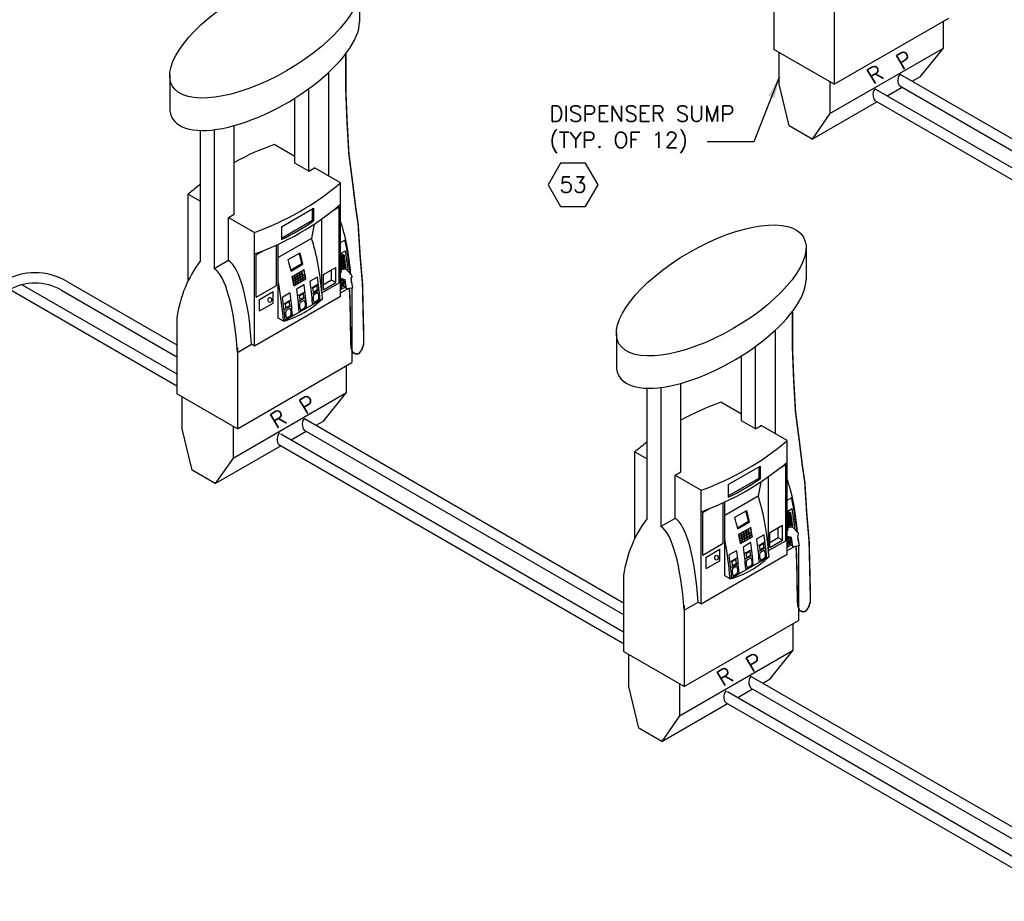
# Model space of a CAD drawing. Extents: x -18027 to -11651, y 1687 to 5059.
# Tile 167 of 170: x -12837 to -12275, y 3043 to 3547. Entities that reach past the tile are written whole.
import ezdxf
from ezdxf.enums import TextEntityAlignment as Align

# ---------------------------------------------------------------- set-up
doc = ezdxf.new("R2010")
doc.units = 0
doc.header["$MEASUREMENT"] = 0
doc.header["$PDSIZE"] = 1
doc.layers.get('0').update_dxf_attribs({"linetype": 'CONTINUOUS'})
for name, color, linetype in [('DISPENSER', 3, 'CONTINUOUS'), ('PIPING-PRODUCT-PREMIUM', 5, 'CONTINUOUS'), ('PIPING-PRODUCT-REGULAR', 4, 'CONTINUOUS'), ('TEXT', 3, 'CONTINUOUS')]:
    doc.layers.add(name, color=color, linetype=linetype)
doc.styles.add('SIMPLEX', font='simplex')
doc.dimstyles.new('DIM96', dxfattribs={"dimscale": 96, "dimtxt": 0.125, "dimasz": 0.125, "dimexe": 0.0625, "dimexo": 0.0625, "dimgap": 0.0625, "dimtad": 1, "dimdec": 4, "dimzin": 3, "dimdsep": 46, "dimlunit": 4, "dimtxsty": 'SIMPLEX', "dimcen": 0, "dimdle": 0.0625, "dimclrd": 3, "dimclre": 3, "dimclrt": 3, "dimadec": 0, "dimazin": 0, "dimtfac": 1, "dimtdec": 4, "dimtmove": 2, "dimatfit": 3, "dimfxl": 1, "dimfrac": 2, "dimtolj": 1, "dimtzin": 0, "dimarcsym": 0})

# ---------------------------------------------------------------- blocks, each defined once
blk = doc.blocks.new('HEX')
at = {"color": 3}
blk.add_lwpolyline([(-0.0577, 0.1), (-0.1155, 0), (-0.0577, -0.1), (0.0577, -0.1), (0.1155, 0), (0.0577, 0.1)], close=True, dxfattribs=at)
at = {"color": 3, "style": 'SIMPLEX'}
blk.add_attdef('D#', text='', height=0.08, dxfattribs=at).set_placement((0, 0), align=Align.MIDDLE)

msp = doc.modelspace()

# ---------------------------------------------------------------- linework, layer by layer
at = {"layer": 'DISPENSER'}
for p, q in [((-12406.44, 3573.19, 0), (-12406.44, 3529.62, 0)), ((-12643.03, 3563.84, 0), (-12643.03, 3545.06, 0)), ((-12371.95, 3555.89, 0), (-12371.95, 3509.71, 0)), ((-12371.95, 3509.71, 0), (-12306.59, 3547.44, 0)), ((-12371.95, 3509.71, 0), (-12406.44, 3529.62, 0)), ((-12751.34, 3514.77, 0), (-12751.34, 3496.29, 0)), ((-12660.54, 3457.34, 0), (-12660.54, 3516.5, 0)), ((-12671.93, 3460.11, 0), (-12671.93, 3507.15, 0)), ((-12679.87, 3464.7, 0), (-12679.87, 3501.78, 0)), ((-12714.5, 3435.54, 0), (-12714.5, 3486.09, 0)), ((-12733.83, 3408.85, 0), (-12733.83, 3483.29, 0)), ((-12725.89, 3483.74, 0), (-12725.89, 3404.26, 0)), ((-12679.87, 3468.5, 0), (-12691.66, 3475.3, 0)), ((-12671.93, 3460.11, 0), (-12679.87, 3464.7, 0)), ((-12671.93, 3460.11, 0), (-12668.64, 3462.01, 0)), ((-12653.77, 3453.43, 0), (-12668.64, 3462.01, 0)), ((-12653.77, 3388.61, 0), (-12653.77, 3453.43, 0)), ((-12740.81, 3446.92, 0), (-12733.83, 3442.9, 0)), ((-12740.81, 3397.44, 0), (-12740.81, 3446.92, 0)), ((-12717.79, 3433.63, 0), (-12714.5, 3435.54, 0)), ((-12717.79, 3408.94, 0), (-12717.79, 3433.63, 0)), ((-12717.79, 3433.63, 0), (-12702.92, 3425.05, 0)), ((-12668.96, 3429.77, 0), (-12670.43, 3421.67, 0)), ((-12664.44, 3390.54, 0), (-12664.44, 3432.87, 0)), ((-12702.92, 3360.23, 0), (-12702.92, 3425.05, 0)), ((-12670.43, 3421.67, 0), (-12689.46, 3410.68, 0)), ((-12689.46, 3376.1, 0), (-12689.46, 3418.31, 0)), ((-12388.03, 3416.61, 0), (-12388.03, 3397.83, 0)), ((-12717.79, 3408.94, 0), (-12725.89, 3404.26, 0)), ((-12670.28, 3393.45, 0), (-12666.83, 3395.44, 0)), ((-12677.93, 3389.03, 0), (-12674.48, 3391.02, 0)), ((-12669.92, 3390.23, 0), (-12666.48, 3392.22, 0)), ((-12647.37, 3393.27, 0), (-12647.37, 3350.69, 0)), ((-12702.92, 3360.23, 0), (-12653.77, 3388.61, 0)), ((-12686.43, 3374.35, 0), (-12664.2, 3387.19, 0)), ((-12686.01, 3384.37, 0), (-12682.56, 3386.36, 0)), ((-12677.57, 3385.82, 0), (-12674.13, 3387.8, 0)), ((-12685.65, 3381.15, 0), (-12682.2, 3383.14, 0)), ((-12747.21, 3376.44, 0), (-12747.21, 3332.87, 0)), ((-12686.43, 3374.35, 0), (-12689.46, 3376.1, 0)), ((-12496.34, 3367.54, 0), (-12496.34, 3349.07, 0)), ((-12405.54, 3310.11, 0), (-12405.54, 3369.27, 0)), ((-12712.73, 3356.53, 0), (-12704.62, 3361.21, 0)), ((-12712.73, 3359.14, 0), (-12712.73, 3312.96, 0)), ((-12704.62, 3361.21, 0), (-12702.92, 3360.23, 0)), ((-12416.93, 3312.89, 0), (-12416.93, 3359.92, 0)), ((-12712.73, 3312.96, 0), (-12647.37, 3350.69, 0)), ((-12424.87, 3317.47, 0), (-12424.87, 3354.55, 0)), ((-12478.83, 3261.62, 0), (-12478.83, 3336.07, 0)), ((-12470.89, 3336.51, 0), (-12470.89, 3257.04, 0)), ((-12459.5, 3288.31, 0), (-12459.5, 3338.86, 0)), ((-12712.73, 3312.96, 0), (-12747.21, 3332.87, 0)), ((-12424.87, 3321.28, 0), (-12436.66, 3328.08, 0)), ((-12416.93, 3312.89, 0), (-12424.87, 3317.47, 0)), ((-12416.93, 3312.89, 0), (-12413.64, 3314.79, 0)), ((-12398.77, 3306.21, 0), (-12413.64, 3314.79, 0)), ((-12398.77, 3241.38, 0), (-12398.77, 3306.21, 0)), ((-12485.81, 3299.7, 0), (-12478.83, 3295.67, 0)), ((-12485.81, 3250.22, 0), (-12485.81, 3299.7, 0)), ((-12462.79, 3286.41, 0), (-12459.5, 3288.31, 0)), ((-12462.79, 3261.72, 0), (-12462.79, 3286.41, 0)), ((-12462.79, 3286.41, 0), (-12447.92, 3277.83, 0)), ((-12409.44, 3243.32, 0), (-12409.44, 3285.64, 0)), ((-12447.92, 3213, 0), (-12447.92, 3277.83, 0)), ((-12413.96, 3282.54, 0), (-12415.43, 3274.44, 0)), ((-12415.43, 3274.44, 0), (-12434.46, 3263.46, 0)), ((-12434.46, 3228.88, 0), (-12434.46, 3271.09, 0)), ((-12462.79, 3261.72, 0), (-12470.89, 3257.04, 0)), ((-12422.93, 3241.81, 0), (-12419.48, 3243.8, 0)), ((-12415.28, 3246.22, 0), (-12411.83, 3248.21, 0)), ((-12414.92, 3243.01, 0), (-12411.48, 3245, 0)), ((-12392.37, 3246.05, 0), (-12392.37, 3203.47, 0)), ((-12447.92, 3213, 0), (-12398.77, 3241.38, 0)), ((-12431.43, 3227.13, 0), (-12409.2, 3239.96, 0)), ((-12431.01, 3237.14, 0), (-12427.56, 3239.14, 0)), ((-12422.57, 3238.59, 0), (-12419.13, 3240.58, 0)), ((-12430.65, 3233.93, 0), (-12427.2, 3235.92, 0)), ((-12492.21, 3229.22, 0), (-12492.21, 3185.65, 0)), ((-12431.43, 3227.13, 0), (-12434.46, 3228.88, 0)), ((-12457.73, 3209.31, 0), (-12449.62, 3213.98, 0)), ((-12457.73, 3211.91, 0), (-12457.73, 3165.74, 0)), ((-12449.62, 3213.98, 0), (-12447.92, 3213, 0)), ((-12457.73, 3165.74, 0), (-12392.37, 3203.47, 0)), ((-12457.73, 3165.74, 0), (-12492.21, 3185.65, 0))]:
    msp.add_line(p, q, dxfattribs=at)
at = {"layer": 'DISPENSER', "color": 2}
for p, q in [((-12309.63, 3530.38, 0), (-12309.63, 3545.69, 0)), ((-12374.44, 3492.97, 0), (-12309.63, 3530.38, 0)), ((-12322.79, 3514.03, 0), (-12309.63, 3530.38, 0)), ((-12327.38, 3511.38, 0), (-12322.79, 3514.03, 0)), ((-12687.46, 3428.31, 0), (-12669.23, 3438.83, 0)), ((-12669.23, 3438.83, 0), (-12669.23, 3431.61, 0)), ((-12657.81, 3437.85, 0), (-12654.62, 3439.69, 0)), ((-12654.62, 3396.22, 0), (-12654.62, 3439.69, 0)), ((-12687.46, 3428.31, 0), (-12687.46, 3420.99, 0)), ((-12690.31, 3394.8, 0), (-12690.31, 3417.92, 0)), ((-12653.77, 3419.31, 0), (-12651.79, 3420.45, 0)), ((-12702.07, 3412.29, 0), (-12698.03, 3414.63, 0)), ((-12702.07, 3388.01, 0), (-12702.07, 3412.29, 0)), ((-12683.75, 3409.57, 0), (-12676.95, 3413.5, 0)), ((-12653.77, 3412.94, 0), (-12650.95, 3414.57, 0)), ((-12682.07, 3402.96, 0), (-12675.27, 3406.89, 0)), ((-12663.64, 3400.96, 0), (-12656.56, 3405.05, 0)), ((-12656.56, 3396.45, 0), (-12656.56, 3405.05, 0)), ((-12680.51, 3394.57, 0), (-12673.71, 3398.5, 0)), ((-12670.96, 3397.4, 0), (-12667.24, 3399.55, 0)), ((-12664.44, 3390.54, 0), (-12654.62, 3396.22, 0)), ((-12663.64, 3392.36, 0), (-12663.64, 3400.96, 0)), ((-12663.64, 3392.36, 0), (-12656.56, 3396.45, 0)), ((-12702.07, 3388.01, 0), (-12690.31, 3394.8, 0)), ((-12700.07, 3386.82, 0), (-12692.32, 3391.29, 0)), ((-12692.32, 3384.74, 0), (-12692.32, 3391.29, 0)), ((-12678.61, 3392.98, 0), (-12674.89, 3395.14, 0)), ((-12653.77, 3392.53, 0), (-12652.78, 3393.1, 0)), ((-12653.77, 3390.57, 0), (-12649.68, 3392.93, 0)), ((-12700.07, 3380.26, 0), (-12700.07, 3386.82, 0)), ((-12700.07, 3380.26, 0), (-12692.32, 3384.74, 0)), ((-12669.52, 3384.36, 0), (-12665.79, 3386.51, 0)), ((-12677.17, 3379.95, 0), (-12673.44, 3382.1, 0)), ((-12685.24, 3375.28, 0), (-12681.52, 3377.43, 0)), ((-12650.41, 3333.64, 0), (-12650.41, 3348.94, 0)), ((-12715.21, 3296.22, 0), (-12650.41, 3333.64, 0)), ((-12663.57, 3317.28, 0), (-12650.41, 3333.64, 0)), ((-12667.69, 3314.9, 0), (-12663.57, 3317.28, 0)), ((-12432.46, 3281.08, 0), (-12414.23, 3291.61, 0)), ((-12414.23, 3291.61, 0), (-12414.23, 3284.38, 0)), ((-12402.81, 3290.62, 0), (-12399.62, 3292.47, 0)), ((-12399.62, 3248.99, 0), (-12399.62, 3292.47, 0)), ((-12432.46, 3281.08, 0), (-12432.46, 3273.77, 0)), ((-12398.77, 3272.08, 0), (-12396.79, 3273.23, 0)), ((-12447.07, 3265.07, 0), (-12443.03, 3267.4, 0)), ((-12435.31, 3247.58, 0), (-12435.31, 3270.7, 0)), ((-12428.75, 3262.35, 0), (-12421.95, 3266.27, 0)), ((-12398.77, 3265.72, 0), (-12395.95, 3267.35, 0)), ((-12447.07, 3240.79, 0), (-12447.07, 3265.07, 0)), ((-12427.07, 3255.74, 0), (-12420.27, 3259.67, 0)), ((-12408.64, 3253.74, 0), (-12401.56, 3257.83, 0)), ((-12401.56, 3249.23, 0), (-12401.56, 3257.83, 0)), ((-12425.51, 3247.35, 0), (-12418.71, 3251.27, 0)), ((-12415.96, 3250.18, 0), (-12412.24, 3252.33, 0)), ((-12408.64, 3245.14, 0), (-12408.64, 3253.74, 0)), ((-12447.07, 3240.79, 0), (-12435.31, 3247.58, 0)), ((-12445.07, 3239.59, 0), (-12437.32, 3244.07, 0)), ((-12437.32, 3237.52, 0), (-12437.32, 3244.07, 0)), ((-12423.61, 3245.76, 0), (-12419.89, 3247.91, 0)), ((-12409.44, 3243.32, 0), (-12399.62, 3248.99, 0)), ((-12408.64, 3245.14, 0), (-12401.56, 3249.23, 0)), ((-12398.77, 3245.31, 0), (-12397.78, 3245.88, 0)), ((-12398.77, 3243.34, 0), (-12394.68, 3245.71, 0)), ((-12445.07, 3233.04, 0), (-12445.07, 3239.59, 0)), ((-12414.52, 3237.14, 0), (-12410.79, 3239.29, 0)), ((-12445.07, 3233.04, 0), (-12437.32, 3237.52, 0)), ((-12422.17, 3232.72, 0), (-12418.44, 3234.87, 0)), ((-12430.24, 3228.06, 0), (-12426.52, 3230.21, 0)), ((-12395.41, 3186.41, 0), (-12395.41, 3201.72, 0)), ((-12460.21, 3149, 0), (-12395.41, 3186.41, 0)), ((-12408.57, 3170.05, 0), (-12395.41, 3186.41, 0)), ((-12412.69, 3167.67, 0), (-12408.57, 3170.05, 0))]:
    msp.add_line(p, q, dxfattribs=at)
at = {"layer": 'DISPENSER', "color": 7}
for p, q in [((-12669.91, 3432, 0), (-12669.91, 3438.44, 0)), ((-12687.46, 3421.86, 0), (-12669.91, 3432, 0)), ((-12669.23, 3431.61, 0), (-12669.91, 3432, 0)), ((-12682.23, 3403.65, 0), (-12675.95, 3407.28, 0)), ((-12675.27, 3406.89, 0), (-12675.95, 3407.28, 0)), ((-12651.63, 3411.93, 0), (-12653.77, 3411.62, 0)), ((-12652.04, 3411.33, 0), (-12653.77, 3411.07, 0)), ((-12651.49, 3410.98, 0), (-12653.77, 3410.65, 0)), ((-12651.9, 3410.38, 0), (-12653.77, 3410.1, 0)), ((-12651.35, 3410.03, 0), (-12653.77, 3409.68, 0)), ((-12651.76, 3409.43, 0), (-12653.77, 3409.13, 0)), ((-12651.21, 3409.08, 0), (-12653.77, 3408.71, 0)), ((-12651.62, 3408.48, 0), (-12653.77, 3408.16, 0)), ((-12651.07, 3408.13, 0), (-12653.77, 3407.74, 0)), ((-12650.93, 3407.18, 0), (-12653.77, 3406.77, 0)), ((-12651.48, 3407.53, 0), (-12653.72, 3407.2, 0)), ((-12679.97, 3400.65, 0), (-12678.8, 3401.33, 0)), ((-12678.61, 3401.44, 0), (-12677.44, 3402.11, 0)), ((-12677.25, 3402.22, 0), (-12676.08, 3402.9, 0)), ((-12677.04, 3401.11, 0), (-12675.87, 3401.78, 0)), ((-12676.99, 3400.89, 0), (-12675.83, 3401.56, 0)), ((-12675.89, 3403.01, 0), (-12674.72, 3403.68, 0)), ((-12675.43, 3400.56, 0), (-12674.27, 3401.23, 0)), ((-12658.92, 3397.82, 0), (-12658.92, 3403.68, 0)), ((-12650.79, 3406.23, 0), (-12653.77, 3405.8, 0)), ((-12650.65, 3405.28, 0), (-12653.77, 3404.82, 0)), ((-12651.34, 3406.58, 0), (-12653.58, 3406.25, 0)), ((-12651.2, 3405.63, 0), (-12653.44, 3405.3, 0)), ((-12681.33, 3399.87, 0), (-12680.16, 3400.54, 0)), ((-12681.12, 3398.75, 0), (-12679.95, 3399.43, 0)), ((-12681.07, 3398.53, 0), (-12678.55, 3399.99, 0)), ((-12680.87, 3397.42, 0), (-12679.71, 3398.09, 0)), ((-12680.83, 3397.2, 0), (-12679.67, 3397.87, 0)), ((-12680.64, 3396.08, 0), (-12679.48, 3396.75, 0)), ((-12680.61, 3395.86, 0), (-12679.44, 3396.53, 0)), ((-12679.76, 3399.54, 0), (-12678.59, 3400.21, 0)), ((-12679.51, 3398.2, 0), (-12678.35, 3398.88, 0)), ((-12679.47, 3397.98, 0), (-12678.31, 3398.65, 0)), ((-12679.28, 3396.87, 0), (-12678.12, 3397.54, 0)), ((-12679.25, 3396.64, 0), (-12678.08, 3397.31, 0)), ((-12679.07, 3395.52, 0), (-12677.9, 3396.2, 0)), ((-12678.4, 3400.33, 0), (-12677.23, 3401, 0)), ((-12678.35, 3400.1, 0), (-12677.19, 3400.78, 0)), ((-12678.15, 3398.99, 0), (-12676.99, 3399.66, 0)), ((-12678.11, 3398.77, 0), (-12676.95, 3399.44, 0)), ((-12677.92, 3397.65, 0), (-12676.76, 3398.32, 0)), ((-12677.89, 3397.43, 0), (-12676.72, 3398.1, 0)), ((-12677.71, 3396.31, 0), (-12676.54, 3396.98, 0)), ((-12676.79, 3399.77, 0), (-12675.63, 3400.45, 0)), ((-12676.75, 3399.55, 0), (-12675.59, 3400.22, 0)), ((-12676.56, 3398.44, 0), (-12675.4, 3399.11, 0)), ((-12676.53, 3398.21, 0), (-12675.36, 3398.88, 0)), ((-12676.35, 3397.1, 0), (-12675.18, 3397.77, 0)), ((-12675.39, 3400.34, 0), (-12674.23, 3401.01, 0)), ((-12675.2, 3399.22, 0), (-12674.04, 3399.89, 0)), ((-12675.17, 3399, 0), (-12674, 3399.67, 0)), ((-12674.99, 3397.88, 0), (-12673.82, 3398.55, 0)), ((-12658.92, 3397.82, 0), (-12663.64, 3395.09, 0)), ((-12656.56, 3396.45, 0), (-12658.92, 3397.82, 0)), ((-12680.43, 3394.74, 0), (-12679.26, 3395.41, 0)), ((-12414.91, 3284.77, 0), (-12414.91, 3291.22, 0)), ((-12432.46, 3274.64, 0), (-12414.91, 3284.77, 0)), ((-12414.23, 3284.38, 0), (-12414.91, 3284.77, 0)), ((-12396.63, 3264.71, 0), (-12398.77, 3264.39, 0)), ((-12397.04, 3264.11, 0), (-12398.77, 3263.85, 0)), ((-12396.49, 3263.76, 0), (-12398.77, 3263.42, 0)), ((-12396.9, 3263.15, 0), (-12398.77, 3262.88, 0)), ((-12396.35, 3262.81, 0), (-12398.77, 3262.45, 0)), ((-12396.76, 3262.2, 0), (-12398.77, 3261.91, 0)), ((-12396.21, 3261.86, 0), (-12398.77, 3261.48, 0)), ((-12396.62, 3261.25, 0), (-12398.77, 3260.94, 0)), ((-12396.07, 3260.91, 0), (-12398.77, 3260.51, 0)), ((-12427.23, 3256.43, 0), (-12420.95, 3260.06, 0)), ((-12423.61, 3254.21, 0), (-12422.44, 3254.89, 0)), ((-12422.25, 3255, 0), (-12421.08, 3255.67, 0)), ((-12420.27, 3259.67, 0), (-12420.95, 3260.06, 0)), ((-12420.89, 3255.79, 0), (-12419.72, 3256.46, 0)), ((-12403.92, 3250.59, 0), (-12403.92, 3256.46, 0)), ((-12395.93, 3259.96, 0), (-12398.77, 3259.54, 0)), ((-12395.79, 3259.01, 0), (-12398.77, 3258.57, 0)), ((-12395.65, 3258.06, 0), (-12398.77, 3257.6, 0)), ((-12396.48, 3260.3, 0), (-12398.72, 3259.98, 0)), ((-12396.34, 3259.35, 0), (-12398.58, 3259.03, 0)), ((-12396.2, 3258.4, 0), (-12398.44, 3258.08, 0)), ((-12426.33, 3252.64, 0), (-12425.16, 3253.32, 0)), ((-12426.12, 3251.53, 0), (-12424.95, 3252.2, 0)), ((-12426.07, 3251.31, 0), (-12423.55, 3252.77, 0)), ((-12425.87, 3250.19, 0), (-12424.71, 3250.87, 0)), ((-12425.83, 3249.97, 0), (-12424.67, 3250.64, 0)), ((-12425.64, 3248.86, 0), (-12424.48, 3249.53, 0)), ((-12425.61, 3248.63, 0), (-12424.44, 3249.3, 0)), ((-12424.97, 3253.43, 0), (-12423.8, 3254.1, 0)), ((-12424.76, 3252.32, 0), (-12423.59, 3252.99, 0)), ((-12424.51, 3250.98, 0), (-12423.35, 3251.65, 0)), ((-12424.47, 3250.76, 0), (-12423.31, 3251.43, 0)), ((-12424.28, 3249.64, 0), (-12423.12, 3250.31, 0)), ((-12424.25, 3249.42, 0), (-12423.08, 3250.09, 0)), ((-12423.4, 3253.1, 0), (-12422.23, 3253.77, 0)), ((-12423.35, 3252.88, 0), (-12422.19, 3253.55, 0)), ((-12423.15, 3251.76, 0), (-12421.99, 3252.44, 0)), ((-12423.11, 3251.54, 0), (-12421.95, 3252.21, 0)), ((-12422.92, 3250.43, 0), (-12421.76, 3251.1, 0)), ((-12422.89, 3250.2, 0), (-12421.72, 3250.87, 0)), ((-12422.71, 3249.09, 0), (-12421.54, 3249.76, 0)), ((-12422.04, 3253.89, 0), (-12420.87, 3254.56, 0)), ((-12421.99, 3253.66, 0), (-12420.83, 3254.34, 0)), ((-12421.79, 3252.55, 0), (-12420.63, 3253.22, 0)), ((-12421.75, 3252.33, 0), (-12420.59, 3253, 0)), ((-12421.56, 3251.21, 0), (-12420.4, 3251.88, 0)), ((-12421.53, 3250.99, 0), (-12420.36, 3251.66, 0)), ((-12421.35, 3249.87, 0), (-12420.18, 3250.54, 0)), ((-12420.43, 3253.33, 0), (-12419.27, 3254.01, 0)), ((-12420.39, 3253.11, 0), (-12419.23, 3253.78, 0)), ((-12420.2, 3252, 0), (-12419.04, 3252.67, 0)), ((-12420.17, 3251.77, 0), (-12419, 3252.44, 0)), ((-12419.99, 3250.66, 0), (-12418.82, 3251.33, 0)), ((-12403.92, 3250.59, 0), (-12408.64, 3247.87, 0)), ((-12401.56, 3249.23, 0), (-12403.92, 3250.59, 0)), ((-12425.43, 3247.52, 0), (-12424.26, 3248.19, 0)), ((-12424.07, 3248.3, 0), (-12422.9, 3248.97, 0))]:
    msp.add_line(p, q, dxfattribs=at)
at = {"layer": 'DISPENSER', "color": 1}
for p, q in [((-12653.09, 3413.34, 0), (-12652.92, 3412.17, 0)), ((-12652.17, 3412.28, 0), (-12653.77, 3412.05, 0)), ((-12652.17, 3412.28, 0), (-12653.77, 3412.05, 0)), ((-12653.77, 3407.24, 0), (-12653.72, 3407.2, 0)), ((-12653.72, 3407.2, 0), (-12653.77, 3407.14, 0)), ((-12652.17, 3412.28, 0), (-12651.63, 3411.93, 0)), ((-12651.63, 3411.93, 0), (-12652.04, 3411.33, 0)), ((-12652.04, 3411.33, 0), (-12651.49, 3410.98, 0)), ((-12651.49, 3410.98, 0), (-12651.9, 3410.38, 0)), ((-12651.9, 3410.38, 0), (-12651.35, 3410.03, 0)), ((-12651.35, 3410.03, 0), (-12651.76, 3409.43, 0)), ((-12651.76, 3409.43, 0), (-12651.21, 3409.08, 0)), ((-12651.21, 3409.08, 0), (-12651.62, 3408.48, 0)), ((-12651.62, 3408.48, 0), (-12651.07, 3408.13, 0)), ((-12651.07, 3408.13, 0), (-12651.48, 3407.53, 0)), ((-12651.48, 3407.53, 0), (-12650.93, 3407.18, 0)), ((-12650.93, 3407.18, 0), (-12651.34, 3406.58, 0)), ((-12653.77, 3406.41, 0), (-12653.58, 3406.25, 0)), ((-12653.58, 3406.25, 0), (-12653.77, 3406.03, 0)), ((-12653.77, 3405.57, 0), (-12653.44, 3405.3, 0)), ((-12653.44, 3405.3, 0), (-12653.77, 3404.92, 0)), ((-12653.77, 3404.74, 0), (-12653.3, 3404.35, 0)), ((-12651.06, 3404.68, 0), (-12653.3, 3404.35, 0)), ((-12653.3, 3404.35, 0), (-12653.23, 3403.87, 0)), ((-12651.34, 3406.58, 0), (-12650.79, 3406.23, 0)), ((-12650.79, 3406.23, 0), (-12651.2, 3405.63, 0)), ((-12651.2, 3405.63, 0), (-12650.65, 3405.28, 0)), ((-12650.65, 3405.28, 0), (-12651.06, 3404.68, 0)), ((-12651.06, 3404.68, 0), (-12650.99, 3404.2, 0)), ((-12397.17, 3265.06, 0), (-12398.77, 3264.82, 0)), ((-12397.17, 3265.06, 0), (-12398.77, 3264.82, 0)), ((-12398.09, 3266.11, 0), (-12397.92, 3264.95, 0)), ((-12397.17, 3265.06, 0), (-12396.63, 3264.71, 0)), ((-12396.63, 3264.71, 0), (-12397.04, 3264.11, 0)), ((-12397.04, 3264.11, 0), (-12396.49, 3263.76, 0)), ((-12396.49, 3263.76, 0), (-12396.9, 3263.15, 0)), ((-12396.9, 3263.15, 0), (-12396.35, 3262.81, 0)), ((-12396.35, 3262.81, 0), (-12396.76, 3262.2, 0)), ((-12396.76, 3262.2, 0), (-12396.21, 3261.86, 0)), ((-12396.21, 3261.86, 0), (-12396.62, 3261.25, 0)), ((-12396.62, 3261.25, 0), (-12396.07, 3260.91, 0)), ((-12396.07, 3260.91, 0), (-12396.48, 3260.3, 0)), ((-12398.77, 3260.02, 0), (-12398.72, 3259.98, 0)), ((-12398.72, 3259.98, 0), (-12398.77, 3259.91, 0)), ((-12398.77, 3259.18, 0), (-12398.58, 3259.03, 0)), ((-12398.58, 3259.03, 0), (-12398.77, 3258.8, 0)), ((-12398.77, 3258.35, 0), (-12398.44, 3258.08, 0)), ((-12398.44, 3258.08, 0), (-12398.77, 3257.69, 0)), ((-12398.77, 3257.51, 0), (-12398.3, 3257.13, 0)), ((-12396.06, 3257.45, 0), (-12398.3, 3257.13, 0)), ((-12398.3, 3257.13, 0), (-12398.23, 3256.65, 0)), ((-12396.48, 3260.3, 0), (-12395.93, 3259.96, 0)), ((-12395.93, 3259.96, 0), (-12396.34, 3259.35, 0)), ((-12396.34, 3259.35, 0), (-12395.79, 3259.01, 0)), ((-12395.79, 3259.01, 0), (-12396.2, 3258.4, 0)), ((-12396.2, 3258.4, 0), (-12395.65, 3258.06, 0)), ((-12395.65, 3258.06, 0), (-12396.06, 3257.45, 0)), ((-12396.06, 3257.45, 0), (-12395.99, 3256.98, 0))]:
    msp.add_line(p, q, dxfattribs=at)
at = {"layer": 'DISPENSER', "const_width": 0.85, "elevation": 0}
for points in [[(-12650.79, 3527.14), (-12650.79, 3505.8), (-12650.15, 3489.16), (-12649.08, 3470.03), (-12646.96, 3453.74), (-12645.18, 3439.22), (-12643.77, 3429.65), (-12642.7, 3412.3), (-12641.29, 3395.65), (-12640.93, 3379.71), (-12640.58, 3364.84), (-12640.65, 3361.06), (-12641.57, 3358.3), (-12643.21, 3355.96), (-12644.68, 3355.57), (-12646.71, 3356.29), (-12647.82, 3359.2), (-12648.05, 3363.21), (-12648.08, 3368.07), (-12648.22, 3372.29), (-12648.22, 3377.4), (-12648.32, 3380.87), (-12648.42, 3384.45), (-12648.52, 3388.73), (-12648.79, 3393.06)], [(-12395.79, 3379.92), (-12395.79, 3358.58), (-12395.15, 3341.93), (-12394.08, 3322.81), (-12391.96, 3306.51), (-12390.18, 3291.99), (-12388.77, 3282.43), (-12387.7, 3265.07), (-12386.29, 3248.43), (-12385.93, 3232.49), (-12385.58, 3217.61), (-12385.65, 3213.84), (-12386.57, 3211.08), (-12388.21, 3208.73), (-12389.68, 3208.35), (-12391.71, 3209.06), (-12392.82, 3211.98), (-12393.05, 3215.98), (-12393.08, 3220.84), (-12393.22, 3225.07), (-12393.22, 3230.18), (-12393.32, 3233.65), (-12393.42, 3237.22), (-12393.52, 3241.51), (-12393.79, 3245.84)]]:
    msp.add_lwpolyline(points, dxfattribs=at)
at = {"layer": 'DISPENSER', "color": 2, "elevation": 0}
for points in [[(-12374.44, 3511.14), (-12374.44, 3492.97), (-12384.56, 3478.36), (-12397.72, 3485.96), (-12403.4, 3509.69), (-12403.4, 3527.86)], [(-12341.73, 3503.09), (-12333.23, 3508)], [(-12384.56, 3478.36), (-12347.58, 3499.72)], [(-12681.44, 3399.92), (-12674.64, 3403.85)], [(-12715.21, 3314.4), (-12715.21, 3296.22), (-12725.34, 3281.62), (-12738.5, 3289.21), (-12744.18, 3312.94), (-12744.18, 3331.12)], [(-12682.04, 3306.61), (-12673.54, 3311.52)], [(-12725.34, 3281.62), (-12687.89, 3303.24)], [(-12426.44, 3252.7), (-12419.64, 3256.62)], [(-12460.21, 3167.17), (-12460.21, 3149), (-12470.34, 3134.39), (-12483.5, 3141.99), (-12489.18, 3165.72), (-12489.18, 3183.89)], [(-12427.04, 3159.39), (-12418.54, 3164.3)], [(-12470.34, 3134.39), (-12432.89, 3156.01)]]:
    msp.add_lwpolyline(points, dxfattribs=at)
at = {"layer": 'DISPENSER', "color": 7, "elevation": 0}
for points in [[(-12678.59, 3400.21, 0.001855), (-12678.8, 3401.33)], [(-12678.4, 3400.33, 0.001852), (-12678.61, 3401.44)], [(-12677.23, 3401, 0.001855), (-12677.44, 3402.11)], [(-12677.04, 3401.11, 0.001852), (-12677.25, 3402.22)], [(-12675.87, 3401.78, 0.001855), (-12676.08, 3402.9)], [(-12675.43, 3400.56, 0.004071), (-12675.89, 3403.01, 0.004071)], [(-12675.63, 3400.45, 0.001853), (-12675.83, 3401.56)], [(-12674.27, 3401.23), (-12674.27, 3401.23, 0.004293), (-12674.72, 3403.68)], [(-12681.12, 3398.75, 0.001852), (-12681.33, 3399.87)], [(-12680.87, 3397.42, 0.00185), (-12681.07, 3398.53, 0.00185)], [(-12680.64, 3396.08, 0.001849), (-12680.83, 3397.2, 0.001849)], [(-12680.43, 3394.74, 0.001848), (-12680.61, 3395.86)], [(-12679.95, 3399.43, 0.001855), (-12680.16, 3400.54)], [(-12679.76, 3399.54, 0.001852), (-12679.97, 3400.65)], [(-12679.71, 3398.09, 0.001853), (-12679.91, 3399.21)], [(-12679.51, 3398.2, 0.00185), (-12679.71, 3399.32)], [(-12679.48, 3396.75, 0.001852), (-12679.67, 3397.87, 0.001852)], [(-12679.28, 3396.87, 0.001849), (-12679.47, 3397.98)], [(-12679.26, 3395.41, 0.001851), (-12679.44, 3396.53)], [(-12679.07, 3395.52, 0.001848), (-12679.25, 3396.64)], [(-12678.35, 3398.88, 0.001853), (-12678.55, 3399.99)], [(-12678.15, 3398.99, 0.00185), (-12678.35, 3400.1)], [(-12678.12, 3397.54, 0.001852), (-12678.31, 3398.65)], [(-12677.92, 3397.65, 0.001849), (-12678.11, 3398.77)], [(-12677.9, 3396.2, 0.001851), (-12678.08, 3397.31)], [(-12677.71, 3396.31, 0.001848), (-12677.89, 3397.43)], [(-12676.99, 3399.66, 0.001853), (-12677.19, 3400.78)], [(-12676.79, 3399.77, 0.00185), (-12676.99, 3400.89)], [(-12676.76, 3398.32, 0.001852), (-12676.95, 3399.44, 0.001852)], [(-12676.56, 3398.44, 0.001849), (-12676.75, 3399.55, 0.001849)], [(-12676.54, 3396.98, 0.001851), (-12676.72, 3398.1)], [(-12676.35, 3397.1, 0.001848), (-12676.53, 3398.21)], [(-12675.4, 3399.11, 0.001852), (-12675.59, 3400.22, 0.001852)], [(-12675.2, 3399.22, 0.001849), (-12675.39, 3400.34, 0.001849)], [(-12675.18, 3397.77, 0.001851), (-12675.36, 3398.88, 0.001851)], [(-12674.99, 3397.88, 0.001848), (-12675.17, 3399, 0.001848)], [(-12674.04, 3399.89), (-12674.04, 3399.89, 0.001822), (-12674.23, 3401.01)], [(-12673.82, 3398.55), (-12673.82, 3398.55, 0.001749), (-12674, 3399.67)], [(-12422.23, 3253.77, 0.001855), (-12422.44, 3254.89)], [(-12422.04, 3253.89, 0.001852), (-12422.25, 3255)], [(-12420.87, 3254.56, 0.001855), (-12421.08, 3255.67)], [(-12420.43, 3253.33, 0.004071), (-12420.89, 3255.79, 0.004071)], [(-12419.27, 3254.01), (-12419.27, 3254.01, 0.004293), (-12419.72, 3256.46)], [(-12426.12, 3251.53, 0.001852), (-12426.33, 3252.64)], [(-12425.87, 3250.19, 0.00185), (-12426.07, 3251.31, 0.00185)], [(-12425.64, 3248.86, 0.001849), (-12425.83, 3249.97, 0.001849)], [(-12424.95, 3252.2, 0.001855), (-12425.16, 3253.32)], [(-12424.76, 3252.32, 0.001852), (-12424.97, 3253.43)], [(-12424.71, 3250.87, 0.001853), (-12424.91, 3251.98)], [(-12424.51, 3250.98, 0.00185), (-12424.71, 3252.09)], [(-12424.48, 3249.53, 0.001852), (-12424.67, 3250.64, 0.001852)], [(-12424.28, 3249.64, 0.001849), (-12424.47, 3250.76)], [(-12424.26, 3248.19, 0.001851), (-12424.44, 3249.3)], [(-12424.07, 3248.3, 0.001848), (-12424.25, 3249.42)], [(-12423.59, 3252.99, 0.001855), (-12423.8, 3254.1)], [(-12423.4, 3253.1, 0.001852), (-12423.61, 3254.21)], [(-12423.35, 3251.65, 0.001853), (-12423.55, 3252.77)], [(-12423.15, 3251.76, 0.00185), (-12423.35, 3252.88)], [(-12423.12, 3250.31, 0.001852), (-12423.31, 3251.43)], [(-12422.92, 3250.43, 0.001849), (-12423.11, 3251.54)], [(-12422.9, 3248.97, 0.001851), (-12423.08, 3250.09)], [(-12422.71, 3249.09, 0.001848), (-12422.89, 3250.2)], [(-12421.99, 3252.44, 0.001853), (-12422.19, 3253.55)], [(-12421.79, 3252.55, 0.00185), (-12421.99, 3253.66)], [(-12421.76, 3251.1, 0.001852), (-12421.95, 3252.21, 0.001852)], [(-12421.56, 3251.21, 0.001849), (-12421.75, 3252.33, 0.001849)], [(-12421.54, 3249.76, 0.001851), (-12421.72, 3250.87)], [(-12421.35, 3249.87, 0.001848), (-12421.53, 3250.99)], [(-12420.63, 3253.22, 0.001853), (-12420.83, 3254.34)], [(-12420.4, 3251.88, 0.001852), (-12420.59, 3253, 0.001852)], [(-12420.2, 3252, 0.001849), (-12420.39, 3253.11, 0.001849)], [(-12420.18, 3250.54, 0.001851), (-12420.36, 3251.66, 0.001851)], [(-12419.99, 3250.66, 0.001848), (-12420.17, 3251.77, 0.001848)], [(-12419.04, 3252.67), (-12419.04, 3252.67, 0.001822), (-12419.23, 3253.78)], [(-12418.82, 3251.33), (-12418.82, 3251.33, 0.001749), (-12419, 3252.44)], [(-12425.43, 3247.52, 0.001848), (-12425.61, 3248.63)]]:
    msp.add_lwpolyline(points, format="xyb", dxfattribs=at)
at = {"layer": 'DISPENSER', "elevation": 0}
for points in [[(-12653.77, 3401.83), (-12653.24, 3402.51), (-12653.43, 3403.84), (-12650.88, 3404.22), (-12647.61, 3400.62), (-12647.46, 3399.62), (-12647.86, 3398.76), (-12647.06, 3393.32), (-12650.52, 3392.81), (-12651.28, 3398.01), (-12653.77, 3398.7)], [(-12650.61, 3393.42), (-12653, 3393.07), (-12653.77, 3398.29)], [(-12398.77, 3254.61), (-12398.24, 3255.28), (-12398.43, 3256.62), (-12395.88, 3256.99), (-12392.61, 3253.4), (-12392.46, 3252.4), (-12392.86, 3251.53), (-12392.06, 3246.09), (-12395.52, 3245.58), (-12396.28, 3250.79), (-12398.77, 3251.48)], [(-12395.61, 3246.2), (-12398, 3245.84), (-12398.77, 3251.07)]]:
    msp.add_lwpolyline(points, dxfattribs=at)
for points in [[(-12650.74, 3394.34), (-12651.75, 3394.02, -0.46232), (-12652.57, 3394.53), (-12653.16, 3398.53)], [(-12653.09, 3398.09), (-12652.21, 3397.54, -0.226401), (-12652.08, 3397), (-12652.54, 3394.41)], [(-12652.86, 3398.45), (-12651.93, 3397.86, -0.243692), (-12651.67, 3396.92), (-12652.18, 3394.03)], [(-12395.74, 3247.11), (-12396.75, 3246.8, -0.46232), (-12397.57, 3247.31), (-12398.16, 3251.31)], [(-12398.09, 3250.87), (-12397.21, 3250.31, -0.226401), (-12397.08, 3249.78), (-12397.54, 3247.18)], [(-12397.86, 3251.23), (-12396.93, 3250.64, -0.243692), (-12396.67, 3249.7), (-12397.18, 3246.81)]]:
    msp.add_lwpolyline(points, format="xyb", dxfattribs=at)
at = {"layer": 'DISPENSER', "color": 2, "elevation": 0}
for points in [[(-12686.9, 3387.89, -0.305739), (-12686.69, 3388.32), (-12682.96, 3390.47, -0.531751), (-12682.64, 3390.32)], [(-12669.05, 3385.38, 0.441442), (-12668.75, 3385.28), (-12666.64, 3386.5, 0.191447), (-12666.44, 3386.75, 0.189181), (-12666.76, 3390.58, 0.433762), (-12667.06, 3390.67), (-12669.15, 3389.46, 0.195171), (-12669.35, 3389.21, 0.178806), (-12669.05, 3385.38)], [(-12676.7, 3380.96, 0.441442), (-12676.4, 3380.87), (-12674.29, 3382.08, 0.191447), (-12674.09, 3382.33, 0.189181), (-12674.41, 3386.16, 0.433762), (-12674.71, 3386.25), (-12676.8, 3385.04, 0.195171), (-12677, 3384.79, 0.178806), (-12676.7, 3380.96)], [(-12684.77, 3376.3, 0.441442), (-12684.47, 3376.2), (-12682.36, 3377.42, 0.191447), (-12682.17, 3377.67, 0.189181), (-12682.49, 3381.5, 0.433762), (-12682.79, 3381.59), (-12684.87, 3380.38, 0.195171), (-12685.07, 3380.13, 0.178806), (-12684.77, 3376.3)], [(-12431.9, 3240.67, -0.305739), (-12431.69, 3241.1), (-12427.96, 3243.25, -0.531751), (-12427.64, 3243.1)], [(-12421.7, 3233.74, 0.441442), (-12421.4, 3233.64), (-12419.29, 3234.86, 0.191447), (-12419.09, 3235.11, 0.189181), (-12419.41, 3238.93, 0.433762), (-12419.71, 3239.03), (-12421.8, 3237.82, 0.195171), (-12422, 3237.57, 0.178806), (-12421.7, 3233.74)], [(-12414.05, 3238.15, 0.441442), (-12413.75, 3238.06), (-12411.64, 3239.28, 0.191447), (-12411.44, 3239.52, 0.189181), (-12411.76, 3243.35, 0.433762), (-12412.06, 3243.44), (-12414.15, 3242.24, 0.195171), (-12414.35, 3241.98, 0.178806), (-12414.05, 3238.15)], [(-12429.77, 3229.08, 0.441442), (-12429.47, 3228.98), (-12427.36, 3230.2, 0.191447), (-12427.17, 3230.44, 0.189181), (-12427.49, 3234.27, 0.433762), (-12427.79, 3234.36), (-12429.87, 3233.16, 0.195171), (-12430.07, 3232.91, 0.178806), (-12429.77, 3229.08)]]:
    msp.add_lwpolyline(points, format="xyb", dxfattribs=at)
at = {"layer": 'DISPENSER', "color": 1, "elevation": 0}
for points in [[(-12677.31, 3388.5, -0.001985), (-12677.14, 3386.93), (-12677.14, 3386.93, 0.543613), (-12676.82, 3386.76), (-12674.93, 3387.86, 0.297132), (-12674.72, 3388.27), (-12674.72, 3388.27, 0.002001), (-12674.89, 3389.84, 0.539267), (-12675.21, 3390), (-12677.1, 3388.91, 0.297833)], [(-12669.66, 3392.92, -0.001985), (-12669.49, 3391.34), (-12669.49, 3391.34, 0.543613), (-12669.17, 3391.18), (-12667.28, 3392.28, 0.297132), (-12667.07, 3392.69), (-12667.07, 3392.69, 0.002001), (-12667.24, 3394.26, 0.539267), (-12667.56, 3394.42), (-12669.45, 3393.33, 0.297833)], [(-12685.38, 3383.84, -0.001985), (-12685.21, 3382.27), (-12685.21, 3382.27, 0.543613), (-12684.9, 3382.1), (-12683, 3383.2, 0.297132), (-12682.79, 3383.61), (-12682.79, 3383.61, 0.002001), (-12682.97, 3385.18, 0.539267), (-12683.29, 3385.34), (-12685.17, 3384.25, 0.297833)], [(-12414.66, 3245.69, -0.001985), (-12414.49, 3244.12), (-12414.49, 3244.12, 0.543613), (-12414.17, 3243.96), (-12412.28, 3245.05, 0.297132), (-12412.07, 3245.46), (-12412.07, 3245.46, 0.002001), (-12412.24, 3247.04, 0.539267), (-12412.56, 3247.2), (-12414.45, 3246.11, 0.297833)], [(-12430.38, 3236.61, -0.001985), (-12430.21, 3235.04), (-12430.21, 3235.04, 0.543613), (-12429.9, 3234.88), (-12428, 3235.97, 0.297132), (-12427.79, 3236.39), (-12427.79, 3236.39, 0.002001), (-12427.97, 3237.96, 0.539267), (-12428.29, 3238.12), (-12430.17, 3237.03, 0.297833)], [(-12422.31, 3241.28, -0.001985), (-12422.14, 3239.7), (-12422.14, 3239.7, 0.543613), (-12421.82, 3239.54), (-12419.93, 3240.63, 0.297132), (-12419.72, 3241.05), (-12419.72, 3241.05, 0.002001), (-12419.89, 3242.62, 0.539267), (-12420.21, 3242.78), (-12422.1, 3241.69, 0.297833)]]:
    msp.add_lwpolyline(points, format="xyb", close=True, dxfattribs=at)
at = {"layer": 'DISPENSER'}
for centre, radius, start, end in [((-12638.12, 3325.82, 0), 158.78, 109.7038, 118.7516), ((-12638.12, 3325.82, 0), 158.78, 127.0696, 130.2962), ((-12756.46, 3574.53, 0), 158.78, 289.7038, 310.2962), ((-12756.46, 3562.27, 0), 158.78, 289.7038, 310.2962), ((-12677.93, 3366.8, 0), 69.95, 143.0509, 172.0774), ((-12700.68, 3424.69, 0), 52.32, 285.799, 314.201), ((-12383.12, 3178.6, 0), 158.78, 109.7038, 118.7516), ((-12501.46, 3427.31, 0), 158.78, 289.7038, 310.2962), ((-12383.12, 3178.6, 0), 158.78, 127.0696, 130.2962), ((-12501.46, 3415.04, 0), 158.78, 289.7038, 310.2962), ((-12422.93, 3219.58, 0), 69.95, 143.0509, 172.0774), ((-12445.68, 3277.47, 0), 52.32, 285.799, 314.201)]:
    msp.add_arc(centre, radius, start, end, dxfattribs=at)
at = {"layer": 'DISPENSER', "color": 2}
for centre, radius, start, end in [((-12758.08, 3563.2, 0), 158.78, 296.4081, 304.0252), ((-12651.58, 3420.08, 0), 0.425, 12.0587, 120), ((-12651.2, 3404.05, 0), 1.7, 324.0662, 6.3253), ((-12670.75, 3397.03, 0), 0.425, 120, 188.0017), ((-12667.13, 3399.37, 0), 0.212, 7.9925, 120), ((-12678.4, 3392.62, 0), 0.425, 120, 188.0017), ((-12674.78, 3394.95, 0), 0.212, 7.9925, 120), ((-12669.62, 3384.55, 0), 0.212, 184.3797, 300), ((-12666, 3386.88, 0), 0.425, 300, 4.3611), ((-12677.27, 3380.13, 0), 0.212, 184.3797, 300), ((-12673.65, 3382.47, 0), 0.425, 300, 4.3611), ((-12685.35, 3375.47, 0), 0.212, 184.3797, 300), ((-12681.73, 3377.8, 0), 0.425, 300, 4.3611), ((-12503.08, 3415.98, 0), 158.78, 296.4081, 304.0252), ((-12396.58, 3272.86, 0), 0.425, 12.0587, 120), ((-12396.2, 3256.83, 0), 1.7, 324.0662, 6.3253), ((-12415.75, 3249.81, 0), 0.425, 120, 188.0017), ((-12412.13, 3252.15, 0), 0.212, 7.9925, 120), ((-12423.4, 3245.39, 0), 0.425, 120, 188.0017), ((-12419.78, 3247.73, 0), 0.212, 7.9925, 120), ((-12411, 3239.66, 0), 0.425, 300, 4.3611), ((-12422.27, 3232.91, 0), 0.212, 184.3797, 300), ((-12418.65, 3235.24, 0), 0.425, 300, 4.3611), ((-12414.62, 3237.32, 0), 0.212, 184.3797, 300), ((-12430.35, 3228.24, 0), 0.212, 184.3797, 300), ((-12426.73, 3230.58, 0), 0.425, 300, 4.3611)]:
    msp.add_arc(centre, radius, start, end, dxfattribs=at)
at = {"layer": 'DISPENSER'}
for centre in [(-12697.19, 3539.15, 0), (-12442.19, 3391.92, 0)]:
    msp.add_ellipse(centre, major_axis=(-52.68, -30.41), ratio=0.413103, dxfattribs=at)
for centre, major_axis, ratio, start_param, end_param in [((-12697.19, 3520.67, 0), (-52.68, -30.41), 0.413103, 6.043584, 9.196117), ((-12660.58, 3387.13, 0), (-1.79, 55.31), 0.244624, 4.956517, 5.628974), ((-12677.24, 3377.51, 0), (-1.79, 55.31), 0.244624, 4.880239, 5.628974), ((-12717.84, 3354.08, 0), (-1.79, 55.31), 0.244624, 4.833761, 6.148341), ((-12725.94, 3349.4, 0), (-1.79, 55.31), 0.244624, 4.833761, 6.148341), ((-12699.47, 3364.68, 0), (-1.79, 55.31), 0.244624, 4.880239, 5.328056), ((-12660.58, 3387.13, 0), (-1.79, 55.31), 0.244624, 4.871248, 4.921949), ((-12660.58, 3387.13, 0), (-1.79, 55.31), 0.244624, 4.871248, 4.921949), ((-12442.19, 3373.45, 0), (-52.68, -30.41), 0.413103, 6.043584, 9.196117), ((-12405.58, 3239.91, 0), (-1.79, 55.31), 0.244624, 4.956517, 5.628974), ((-12422.24, 3230.29, 0), (-1.79, 55.31), 0.244624, 4.880239, 5.628974), ((-12462.84, 3206.85, 0), (-1.79, 55.31), 0.244624, 4.833761, 6.148341), ((-12470.94, 3202.18, 0), (-1.79, 55.31), 0.244624, 4.833761, 6.148341), ((-12444.47, 3217.45, 0), (-1.79, 55.31), 0.244624, 4.880239, 5.328056), ((-12405.58, 3239.91, 0), (-1.79, 55.31), 0.244624, 4.871248, 4.921949), ((-12405.58, 3239.91, 0), (-1.79, 55.31), 0.244624, 4.871248, 4.921949)]:
    msp.add_ellipse(centre, major_axis=major_axis, ratio=ratio, start_param=start_param, end_param=end_param, dxfattribs=at)
at = {"layer": 'DISPENSER', "color": 7}
for centre in [(-12685.63, 3373.45, 0), (-12430.63, 3226.23, 0)]:
    msp.add_ellipse(centre, major_axis=(-1.79, 55.31), ratio=0.244624, start_param=5.362633, end_param=5.506849, dxfattribs=at)
at = {"layer": 'DISPENSER', "color": 2}
for centre, start_param, end_param in [((-12684.96, 3373.06, 0), 5.362633, 5.524395), ((-12691.76, 3369.13, 0), 5.362633, 5.524395), ((-12684.96, 3373.06, 0), 5.182346, 5.294844), ((-12691.76, 3369.13, 0), 5.182346, 5.294844), ((-12682.83, 3374.29, 0), 4.890753, 5.127124), ((-12678.58, 3376.74, 0), 4.889465, 5.126567), ((-12694.31, 3367.66, 0), 4.889465, 5.126567), ((-12690.48, 3369.87, 0), 4.890753, 5.127124), ((-12686.23, 3372.32, 0), 4.889465, 5.126567), ((-12698.56, 3365.21, 0), 4.890753, 5.127124), ((-12429.96, 3225.84, 0), 5.362633, 5.524395), ((-12436.76, 3221.91, 0), 5.362633, 5.524395), ((-12429.96, 3225.84, 0), 5.182346, 5.294844), ((-12436.76, 3221.91, 0), 5.182346, 5.294844), ((-12427.83, 3227.06, 0), 4.890753, 5.127124), ((-12423.58, 3229.52, 0), 4.889465, 5.126567), ((-12435.48, 3222.65, 0), 4.890753, 5.127124), ((-12431.23, 3225.1, 0), 4.889465, 5.126567), ((-12443.56, 3217.98, 0), 4.890753, 5.127124), ((-12439.31, 3220.44, 0), 4.889465, 5.126567)]:
    msp.add_ellipse(centre, major_axis=(-1.79, 55.31), ratio=0.244624, start_param=start_param, end_param=end_param, dxfattribs=at)
at = {"layer": 'DISPENSER', "color": 1}
for centre in [(-12694.22, 3386.53, 0), (-12439.22, 3239.31, 0)]:
    msp.add_ellipse(centre, major_axis=(0, 1.42), ratio=0.698745, dxfattribs=at)
at = {"layer": 'DISPENSER', "color": 2}
for points in [[(-12648.36, 3401.45, 0), (-12648.37, 3401.55, 0), (-12648.38, 3401.64, 0), (-12648.87, 3406.66, 0), (-12649.52, 3411.39, 0), (-12650.57, 3417.27, 0), (-12650.86, 3418.75, 0), (-12651.16, 3420.17, 0)], [(-12393.36, 3254.23, 0), (-12393.37, 3254.32, 0), (-12393.38, 3254.42, 0), (-12393.87, 3259.44, 0), (-12394.52, 3264.17, 0), (-12395.57, 3270.05, 0), (-12395.86, 3271.52, 0), (-12396.16, 3272.95, 0)]]:
    msp.add_open_spline(points, degree=3, knots=[4.9670864, 4.9670864, 4.9670864, 4.9670864, 4.9724958, 4.9724958, 5.2499643, 5.2499643, 5.346627, 5.346627, 5.346627, 5.346627], dxfattribs=at)
for points in [[(-12649.51, 3404.24, 0), (-12649.9, 3407.83, 0), (-12650.39, 3411.3, 0), (-12650.95, 3414.57, 0)], [(-12394.51, 3257.01, 0), (-12394.9, 3260.61, 0), (-12395.39, 3264.08, 0), (-12395.95, 3267.35, 0)]]:
    msp.add_open_spline(points, degree=3, dxfattribs=at)
at = {"layer": 'DISPENSER'}
for p in [(-12677.79, 3396.14, 0), (-12676.43, 3396.93, 0), (-12675.07, 3397.71, 0), (-12679.15, 3395.36, 0), (-12421.43, 3249.7, 0), (-12420.07, 3250.49, 0), (-12424.15, 3248.13, 0), (-12422.79, 3248.92, 0)]:
    msp.add_point(p, dxfattribs=at)
at = {"layer": 'PIPING-PRODUCT-PREMIUM'}
for p, q in [((-12348.36, 3506.92, 0), (-12151.44, 3393.23, 0)), ((-12348.74, 3500.39, 0), (-12151.44, 3386.47, 0)), ((-12842.51, 3392.51, 0), (-12747.21, 3337.49, 0)), ((-12835.52, 3395.22, 0), (-12747.21, 3344.24, 0)), ((-12687.93, 3310.01, 0), (-12492.21, 3197.01, 0)), ((-12689.04, 3303.9, 0), (-12492.21, 3190.26, 0)), ((-12432.93, 3162.79, 0), (-12237.21, 3049.79, 0)), ((-12434.04, 3156.67, 0), (-12237.21, 3043.04, 0))]:
    msp.add_line(p, q, dxfattribs=at)
for centre in [(-12348.36, 3503.6, 0), (-12688.52, 3307.03, 0), (-12433.52, 3159.81, 0)]:
    msp.add_ellipse(centre, major_axis=(0, 3.32), ratio=0.45242, start_param=0, end_param=2.887656, dxfattribs=at)
at = {"layer": 'PIPING-PRODUCT-REGULAR'}
for p, q in [((-12334.16, 3515.29, 0), (-12151.44, 3409.8, 0)), ((-12334.54, 3508.76, 0), (-12151.44, 3403.04, 0)), ((-12810.2, 3397.17, 0), (-12747.21, 3360.81, 0)), ((-12813.12, 3392.11, 0), (-12747.21, 3354.05, 0)), ((-12674.32, 3318.72, 0), (-12492.21, 3213.58, 0)), ((-12674.69, 3312.18, 0), (-12492.21, 3206.83, 0)), ((-12419.31, 3171.5, 0), (-12237.21, 3066.36, 0)), ((-12419.69, 3164.96, 0), (-12237.21, 3059.61, 0))]:
    msp.add_line(p, q, dxfattribs=at)
for radius in [36, 30.12]:
    msp.add_arc((-12828.2, 3366, 0), radius, 60, 120, dxfattribs=at)
for centre in [(-12334.16, 3511.97, 0), (-12674.17, 3315.31, 0), (-12419.17, 3168.09, 0)]:
    msp.add_ellipse(centre, major_axis=(0, 3.32), ratio=0.45242, start_param=0, end_param=2.887656, dxfattribs=at)

# ---------------------------------------------------------------- block references
at = {"layer": 'TEXT'}
ref = msp.add_blockref('HEX', (-12521.06, 3452.32), dxfattribs=dict(at, xscale=123.759022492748, yscale=123.759022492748, zscale=123.759022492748))
ref.add_attrib('D#', '53', dxfattribs={"layer": '0', "height": 9, "style": 'SIMPLEX'}).set_placement((-12521.06, 3452.32), align=Align.MIDDLE)

# ---------------------------------------------------------------- texts
at = {"layer": 'DISPENSER', "style": 'SIMPLEX'}
for s, p in [('P', (-12333.14, 3517.52, 0)), ('R', (-12349.77, 3509.38, 0)), ('P', (-12673.92, 3320.77, 0)), ('R', (-12690.55, 3312.63, 0)), ('P', (-12418.92, 3173.55, 0)), ('R', (-12435.55, 3165.41, 0))]:
    msp.add_text(s, height=9, rotation=30.8698, dxfattribs=at).set_placement(p)
at = {"layer": 'TEXT', "insert": (-12534.61, 3497.38), "char_height": 9, "width": 119.1701, "attachment_point": 1, "style": 'SIMPLEX'}
msp.add_mtext('\\pt153;DISPENSER SUMP (TYP. OF 12)', dxfattribs=at)

# ---------------------------------------------------------------- leaders
at = {"layer": 'TEXT'}
msp.add_leader([(-12403.38, 3513.67), (-12417.86, 3476.87), (-12444.5, 3476.87)], dimstyle='DIM96', override={"dimgap": 0.0625, "dimtad": 0}, dxfattribs=at)

doc.saveas('drawing.dxf')
